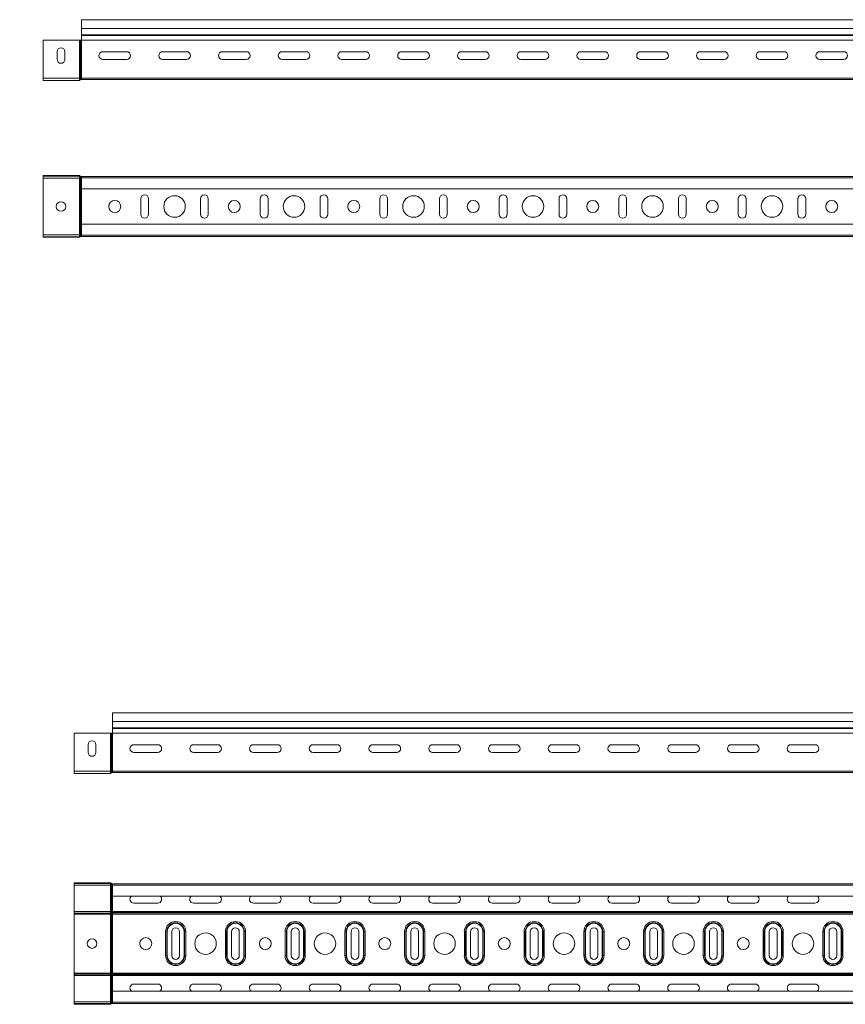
# Model space of a CAD drawing. Header units: millimetres. Extents: x -583 to 2827, y -4183 to -259.
# Tile 14 of 19: x 216 to 907, y -1082 to -259. Entities that reach past the tile are written whole.
import ezdxf

# ---------------------------------------------------------------- set-up
doc = ezdxf.new("R2010")
doc.units = ezdxf.units.MM
doc.styles.add('SLDTEXTSTYLE0', font='TXT', dxfattribs={"width": 0.7, "bigfont": 'bigfont'})

msp = doc.modelspace()

# ---------------------------------------------------------------- linework, layer by layer
at = {"color": 7, "linetype": 'Continuous', "lineweight": 15}
for p, q in [((2735.72, -258.56), (267.72, -258.56)), ((267.72, -266.02), (267.72, -258.56)), ((267.72, -266.02), (2735.72, -266.02)), ((267.72, -271.33), (267.72, -266.02)), ((267.72, -271.33), (2735.72, -271.33)), ((267.72, -271.69), (267.72, -271.33)), ((267.72, -271.69), (2735.72, -271.69)), ((267.72, -275.82), (267.72, -271.69)), ((266.06, -275.82), (235.72, -275.82)), ((235.72, -307.36), (235.72, -275.82)), ((266.06, -307.36), (266.06, -275.82)), ((266.88, -275.82), (266.06, -275.82)), ((266.88, -307.36), (266.88, -275.82)), ((267.1, -275.82), (266.88, -275.82)), ((267.1, -307.36), (267.1, -275.82)), ((267.51, -275.82), (267.1, -275.82)), ((267.51, -307.36), (267.51, -275.82)), ((267.72, -275.82), (267.51, -275.82)), ((267.72, -307.36), (267.72, -275.82)), ((267.72, -275.82), (2735.72, -275.82)), ((247.47, -285.32), (247.47, -291.82)), ((253.97, -291.82), (253.97, -285.32)), ((285.72, -285.32), (305.72, -285.32)), ((335.72, -285.32), (355.72, -285.32)), ((385.72, -285.32), (405.72, -285.32)), ((435.72, -285.32), (455.72, -285.32)), ((485.72, -285.32), (505.72, -285.32)), ((535.72, -285.32), (555.72, -285.32)), ((585.72, -285.32), (605.72, -285.32)), ((635.72, -285.32), (655.72, -285.32)), ((685.72, -285.32), (705.72, -285.32)), ((735.72, -285.32), (755.72, -285.32)), ((785.72, -285.32), (805.72, -285.32)), ((835.72, -285.32), (855.72, -285.32)), ((885.72, -285.32), (905.72, -285.32)), ((305.72, -291.82), (285.72, -291.82)), ((355.72, -291.82), (335.72, -291.82)), ((405.72, -291.82), (385.72, -291.82)), ((455.72, -291.82), (435.72, -291.82)), ((505.72, -291.82), (485.72, -291.82)), ((555.72, -291.82), (535.72, -291.82)), ((605.72, -291.82), (585.72, -291.82)), ((655.72, -291.82), (635.72, -291.82)), ((705.72, -291.82), (685.72, -291.82)), ((755.72, -291.82), (735.72, -291.82)), ((805.72, -291.82), (785.72, -291.82)), ((855.72, -291.82), (835.72, -291.82)), ((905.72, -291.82), (885.72, -291.82)), ((266.06, -307.36), (235.72, -307.36)), ((235.72, -309.36), (235.72, -307.36)), ((266.06, -309.36), (235.72, -309.36)), ((266.06, -309.36), (266.06, -307.36)), ((266.88, -307.36), (266.06, -307.36)), ((266.88, -309), (266.88, -307.36)), ((267.1, -307.36), (266.88, -307.36)), ((267.1, -308.75), (266.88, -309)), ((267.1, -308.75), (267.1, -307.36)), ((267.51, -307.36), (267.1, -307.36)), ((267.51, -308.56), (267.51, -307.36)), ((267.72, -307.36), (267.51, -307.36)), ((267.72, -308.56), (267.51, -308.56)), ((267.72, -307.36), (2735.72, -307.36)), ((267.72, -308.56), (267.72, -307.36)), ((267.72, -308.56), (2735.72, -308.56)), ((235.72, -389.61), (235.72, -389.06)), ((266.06, -389.06), (235.72, -389.06)), ((266.06, -389.61), (235.72, -389.61)), ((235.72, -389.61), (235.72, -391.06)), ((266.06, -391.06), (235.72, -391.06)), ((235.72, -391.06), (235.72, -438.66)), ((266.06, -389.61), (266.06, -389.06)), ((266.06, -389.61), (266.06, -391.06)), ((266.47, -391.06), (266.06, -391.06)), ((266.06, -391.06), (266.06, -438.66)), ((266.47, -389.79), (266.88, -389.43)), ((266.69, -390.04), (266.47, -389.79)), ((266.47, -389.79), (266.47, -391.06)), ((266.69, -391.06), (266.47, -391.06)), ((266.47, -391.06), (266.47, -438.66)), ((266.69, -390.04), (267.1, -389.68)), ((266.69, -390.04), (266.69, -391.06)), ((267.51, -391.06), (266.69, -391.06)), ((266.69, -391.06), (266.69, -438.66)), ((267.1, -389.68), (266.88, -389.43)), ((267.72, -389.86), (267.51, -389.86)), ((267.51, -390.41), (267.51, -389.86)), ((267.72, -390.41), (267.51, -390.41)), ((267.51, -390.41), (267.51, -391.06)), ((267.72, -391.06), (267.51, -391.06)), ((267.51, -391.06), (267.51, -438.66)), ((267.72, -389.86), (2735.72, -389.86)), ((267.72, -390.98), (267.72, -389.86)), ((2735.72, -390.98), (267.72, -390.98)), ((267.72, -400.08), (267.72, -390.98)), ((267.72, -400.08), (2735.72, -400.08)), ((267.72, -400.08), (267.72, -429.63)), ((317.47, -408.36), (317.47, -421.36)), ((323.97, -421.36), (323.97, -408.36)), ((367.47, -408.36), (367.47, -421.36)), ((373.97, -421.36), (373.97, -408.36)), ((417.47, -408.36), (417.47, -421.36)), ((423.97, -421.36), (423.97, -408.36)), ((467.47, -408.36), (467.47, -421.36)), ((473.97, -421.36), (473.97, -408.36)), ((517.47, -408.36), (517.47, -421.36)), ((523.97, -421.36), (523.97, -408.36)), ((567.47, -408.36), (567.47, -421.36)), ((573.97, -421.36), (573.97, -408.36)), ((617.47, -408.36), (617.47, -421.36)), ((623.97, -421.36), (623.97, -408.36)), ((667.47, -408.36), (667.47, -421.36)), ((673.97, -421.36), (673.97, -408.36)), ((717.47, -408.36), (717.47, -421.36)), ((723.97, -421.36), (723.97, -408.36)), ((767.47, -408.36), (767.47, -421.36)), ((773.97, -421.36), (773.97, -408.36)), ((817.47, -408.36), (817.47, -421.36)), ((823.97, -421.36), (823.97, -408.36)), ((867.47, -408.36), (867.47, -421.36)), ((873.97, -421.36), (873.97, -408.36)), ((2735.72, -429.63), (267.72, -429.63)), ((267.72, -438.73), (267.72, -429.63)), ((266.06, -438.66), (235.72, -438.66)), ((235.72, -438.66), (235.72, -440.11)), ((235.72, -440.11), (235.72, -440.66)), ((266.06, -440.11), (235.72, -440.11)), ((266.06, -440.66), (235.72, -440.66)), ((266.47, -438.66), (266.06, -438.66)), ((266.06, -438.66), (266.06, -440.11)), ((266.06, -440.11), (266.06, -440.66)), ((266.47, -438.66), (266.47, -439.93)), ((266.69, -438.66), (266.47, -438.66)), ((266.69, -439.68), (266.47, -439.93)), ((266.47, -439.93), (266.88, -440.29)), ((267.51, -438.66), (266.69, -438.66)), ((266.69, -438.66), (266.69, -439.68)), ((266.69, -439.68), (267.1, -440.04)), ((267.1, -440.04), (266.88, -440.29)), ((267.51, -438.66), (267.51, -439.31)), ((267.72, -438.66), (267.51, -438.66)), ((267.51, -439.31), (267.51, -439.86)), ((267.72, -439.31), (267.51, -439.31)), ((267.72, -439.86), (267.51, -439.86)), ((267.72, -438.73), (2735.72, -438.73)), ((267.72, -439.86), (267.72, -438.73)), ((267.72, -439.86), (2735.72, -439.86)), ((2761.69, -838.39), (293.69, -838.39)), ((293.69, -845.84), (293.69, -838.39)), ((293.69, -845.84), (2761.69, -845.84)), ((293.69, -851.15), (293.69, -845.84)), ((292.04, -855.65), (261.69, -855.65)), ((261.69, -887.19), (261.69, -855.65)), ((292.04, -887.19), (292.04, -855.65)), ((292.86, -855.65), (292.04, -855.65)), ((292.86, -887.19), (292.86, -855.65)), ((293.08, -855.65), (292.86, -855.65)), ((293.08, -887.19), (293.08, -855.65)), ((293.49, -855.65), (293.08, -855.65)), ((293.49, -887.19), (293.49, -855.65)), ((293.69, -855.65), (293.49, -855.65)), ((293.69, -851.52), (293.69, -851.15)), ((293.69, -851.15), (2761.69, -851.15)), ((293.69, -855.65), (293.69, -851.52)), ((293.69, -851.52), (2761.69, -851.52)), ((293.69, -855.65), (2761.69, -855.65)), ((293.69, -887.19), (293.69, -855.65)), ((273.44, -865.14), (273.44, -871.64)), ((279.94, -871.64), (279.94, -865.14)), ((331.69, -865.14), (311.69, -865.14)), ((311.69, -871.64), (331.69, -871.64)), ((381.69, -865.14), (361.69, -865.14)), ((361.69, -871.64), (381.69, -871.64)), ((431.69, -865.14), (411.69, -865.14)), ((411.69, -871.64), (431.69, -871.64)), ((481.69, -865.14), (461.69, -865.14)), ((461.69, -871.64), (481.69, -871.64)), ((531.69, -865.14), (511.69, -865.14)), ((511.69, -871.64), (531.69, -871.64)), ((581.69, -865.14), (561.69, -865.14)), ((561.69, -871.64), (581.69, -871.64)), ((631.69, -865.14), (611.69, -865.14)), ((611.69, -871.64), (631.69, -871.64)), ((681.69, -865.14), (661.69, -865.14)), ((661.69, -871.64), (681.69, -871.64)), ((731.69, -865.14), (711.69, -865.14)), ((711.69, -871.64), (731.69, -871.64)), ((781.69, -865.14), (761.69, -865.14)), ((761.69, -871.64), (781.69, -871.64)), ((831.69, -865.14), (811.69, -865.14)), ((811.69, -871.64), (831.69, -871.64)), ((881.69, -865.14), (861.69, -865.14)), ((861.69, -871.64), (881.69, -871.64)), ((292.04, -887.19), (261.69, -887.19)), ((261.69, -889.19), (261.69, -887.19)), ((292.04, -889.19), (261.69, -889.19)), ((292.04, -889.19), (292.04, -887.19)), ((292.86, -887.19), (292.04, -887.19)), ((292.86, -888.82), (292.86, -887.19)), ((293.08, -887.19), (292.86, -887.19)), ((293.08, -888.57), (292.86, -888.82)), ((293.08, -888.57), (293.08, -887.19)), ((293.49, -887.19), (293.08, -887.19)), ((293.49, -888.39), (293.49, -887.19)), ((293.69, -887.19), (293.49, -887.19)), ((293.69, -888.39), (293.49, -888.39)), ((293.69, -887.19), (2761.69, -887.19)), ((293.69, -888.39), (293.69, -887.19)), ((293.69, -888.39), (2761.69, -888.39)), ((292.04, -980.77), (261.69, -980.77)), ((261.69, -981.32), (261.69, -980.77)), ((292.04, -981.32), (261.69, -981.32)), ((261.69, -981.32), (261.69, -982.77)), ((292.04, -982.77), (261.69, -982.77)), ((261.69, -982.77), (261.69, -1004.77)), ((292.04, -981.32), (292.04, -980.77)), ((292.04, -981.32), (292.04, -982.77)), ((292.45, -982.77), (292.04, -982.77)), ((292.04, -982.77), (292.04, -1004.77)), ((292.45, -981.51), (292.86, -981.14)), ((292.67, -981.76), (292.45, -981.51)), ((292.45, -981.51), (292.45, -982.77)), ((292.67, -982.77), (292.45, -982.77)), ((292.45, -982.77), (292.45, -1004.77)), ((292.67, -981.76), (293.08, -981.39)), ((292.67, -981.76), (292.67, -982.77)), ((293.49, -982.77), (292.67, -982.77)), ((292.67, -982.77), (292.67, -1004.77)), ((293.08, -981.39), (292.86, -981.14)), ((293.69, -981.57), (293.49, -981.57)), ((293.49, -982.12), (293.49, -981.57)), ((293.69, -982.12), (293.49, -982.12)), ((293.49, -982.12), (293.49, -982.77)), ((293.69, -982.77), (293.49, -982.77)), ((293.49, -982.77), (293.49, -1004.77)), ((293.69, -981.57), (2761.69, -981.57)), ((293.69, -982.7), (293.69, -981.57)), ((2761.69, -982.7), (293.69, -982.7)), ((293.69, -991.8), (293.69, -982.7)), ((293.69, -991.8), (2761.69, -991.8)), ((293.69, -991.8), (293.69, -1004.77)), ((292.04, -1004.77), (261.69, -1004.77)), ((261.69, -1004.77), (261.69, -1005.98)), ((292.45, -1004.77), (292.04, -1004.77)), ((292.04, -1004.77), (292.04, -1005.98)), ((292.67, -1004.77), (292.45, -1004.77)), ((292.45, -1004.77), (292.45, -1005.85)), ((293.49, -1004.77), (292.67, -1004.77)), ((292.67, -1004.77), (292.67, -1005.67)), ((293.49, -1004.77), (293.49, -1005.41)), ((293.69, -1004.77), (293.49, -1004.77)), ((293.69, -1004.77), (293.69, -1005.41)), ((293.69, -1004.77), (2761.69, -1004.77)), ((311.69, -997.72), (331.69, -997.72)), ((361.69, -997.72), (381.69, -997.72)), ((411.69, -997.72), (431.69, -997.72)), ((461.69, -997.72), (481.69, -997.72)), ((511.69, -997.72), (531.69, -997.72)), ((561.69, -997.72), (581.69, -997.72)), ((611.69, -997.72), (631.69, -997.72)), ((661.69, -997.72), (681.69, -997.72)), ((711.69, -997.72), (731.69, -997.72)), ((761.69, -997.72), (781.69, -997.72)), ((811.69, -997.72), (831.69, -997.72)), ((861.69, -997.72), (881.69, -997.72)), ((292.04, -1005.98), (261.69, -1005.98)), ((261.69, -1005.98), (261.69, -1006.49)), ((292.04, -1006.49), (261.69, -1006.49)), ((261.69, -1006.49), (261.69, -1006.95)), ((292.04, -1006.95), (261.69, -1006.95)), ((261.69, -1006.95), (261.69, -1056.2)), ((292.04, -1005.98), (292.04, -1006.49)), ((292.04, -1006.49), (292.04, -1006.95)), ((292.45, -1006.95), (292.04, -1006.95)), ((292.04, -1006.95), (292.04, -1056.2)), ((292.67, -1005.67), (292.45, -1005.85)), ((292.45, -1005.85), (292.45, -1006.36)), ((292.67, -1006.18), (292.45, -1006.36)), ((292.45, -1006.36), (292.45, -1006.95)), ((292.67, -1006.95), (292.45, -1006.95)), ((292.45, -1006.95), (292.45, -1056.2)), ((292.67, -1005.67), (292.67, -1006.18)), ((292.67, -1006.18), (292.67, -1006.95)), ((293.49, -1006.95), (292.67, -1006.95)), ((292.67, -1006.95), (292.67, -1056.2)), ((293.49, -1005.41), (293.49, -1005.92)), ((293.69, -1005.41), (293.49, -1005.41)), ((293.49, -1005.92), (293.49, -1006.95)), ((293.69, -1005.92), (293.49, -1005.92)), ((293.69, -1006.95), (293.49, -1006.95)), ((293.49, -1006.95), (293.49, -1056.2)), ((293.69, -1005.41), (2761.69, -1005.41)), ((293.69, -1005.41), (293.69, -1005.92)), ((293.69, -1005.92), (2761.69, -1005.92)), ((293.69, -1005.92), (293.69, -1006.95)), ((293.69, -1006.95), (2761.69, -1006.95)), ((293.69, -1006.95), (293.69, -1056.2)), ((338.25, -1041.57), (338.25, -1021.57)), ((339.29, -1021.57), (338.25, -1021.57)), ((339.29, -1041.57), (339.29, -1021.57)), ((339.66, -1021.57), (339.29, -1021.57)), ((339.66, -1021.57), (339.66, -1041.57)), ((343.44, -1021.57), (343.44, -1041.57)), ((349.94, -1041.57), (349.94, -1021.57)), ((354.1, -1021.57), (353.73, -1021.57)), ((353.73, -1041.57), (353.73, -1021.57)), ((355.14, -1021.57), (354.1, -1021.57)), ((354.1, -1021.57), (354.1, -1041.57)), ((355.14, -1021.57), (355.14, -1041.57)), ((388.25, -1041.57), (388.25, -1021.57)), ((389.29, -1021.57), (388.25, -1021.57)), ((389.29, -1041.57), (389.29, -1021.57)), ((389.66, -1021.57), (389.29, -1021.57)), ((389.66, -1021.57), (389.66, -1041.57)), ((393.44, -1021.57), (393.44, -1041.57)), ((399.94, -1041.57), (399.94, -1021.57)), ((404.1, -1021.57), (403.73, -1021.57)), ((403.73, -1041.57), (403.73, -1021.57)), ((405.14, -1021.57), (404.1, -1021.57)), ((404.1, -1021.57), (404.1, -1041.57)), ((405.14, -1021.57), (405.14, -1041.57)), ((438.25, -1041.57), (438.25, -1021.57)), ((439.29, -1021.57), (438.25, -1021.57)), ((439.29, -1041.57), (439.29, -1021.57)), ((439.66, -1021.57), (439.29, -1021.57)), ((439.66, -1021.57), (439.66, -1041.57)), ((443.44, -1021.57), (443.44, -1041.57)), ((449.94, -1041.57), (449.94, -1021.57)), ((454.1, -1021.57), (453.73, -1021.57)), ((453.73, -1041.57), (453.73, -1021.57)), ((455.14, -1021.57), (454.1, -1021.57)), ((454.1, -1021.57), (454.1, -1041.57)), ((455.14, -1021.57), (455.14, -1041.57)), ((488.25, -1041.57), (488.25, -1021.57)), ((489.29, -1021.57), (488.25, -1021.57)), ((489.29, -1041.57), (489.29, -1021.57)), ((489.66, -1021.57), (489.29, -1021.57)), ((489.66, -1021.57), (489.66, -1041.57)), ((493.44, -1021.57), (493.44, -1041.57)), ((499.94, -1041.57), (499.94, -1021.57)), ((504.1, -1021.57), (503.73, -1021.57)), ((503.73, -1041.57), (503.73, -1021.57)), ((505.14, -1021.57), (504.1, -1021.57)), ((504.1, -1021.57), (504.1, -1041.57)), ((505.14, -1021.57), (505.14, -1041.57)), ((538.25, -1041.57), (538.25, -1021.57)), ((539.29, -1021.57), (538.25, -1021.57)), ((539.29, -1041.57), (539.29, -1021.57)), ((539.66, -1021.57), (539.29, -1021.57)), ((539.66, -1021.57), (539.66, -1041.57)), ((543.44, -1021.57), (543.44, -1041.57)), ((549.94, -1041.57), (549.94, -1021.57)), ((554.1, -1021.57), (553.73, -1021.57)), ((553.73, -1041.57), (553.73, -1021.57)), ((555.14, -1021.57), (554.1, -1021.57)), ((554.1, -1021.57), (554.1, -1041.57)), ((555.14, -1021.57), (555.14, -1041.57)), ((588.25, -1041.57), (588.25, -1021.57)), ((589.29, -1021.57), (588.25, -1021.57)), ((589.29, -1041.57), (589.29, -1021.57)), ((589.66, -1021.57), (589.29, -1021.57)), ((589.66, -1021.57), (589.66, -1041.57)), ((593.44, -1021.57), (593.44, -1041.57)), ((599.94, -1041.57), (599.94, -1021.57)), ((604.1, -1021.57), (603.73, -1021.57)), ((603.73, -1041.57), (603.73, -1021.57)), ((605.14, -1021.57), (604.1, -1021.57)), ((604.1, -1021.57), (604.1, -1041.57)), ((605.14, -1021.57), (605.14, -1041.57)), ((638.25, -1041.57), (638.25, -1021.57)), ((639.29, -1021.57), (638.25, -1021.57)), ((639.29, -1041.57), (639.29, -1021.57)), ((639.66, -1021.57), (639.29, -1021.57)), ((639.66, -1021.57), (639.66, -1041.57)), ((643.44, -1021.57), (643.44, -1041.57)), ((649.94, -1041.57), (649.94, -1021.57)), ((654.1, -1021.57), (653.73, -1021.57)), ((653.73, -1041.57), (653.73, -1021.57)), ((655.14, -1021.57), (654.1, -1021.57)), ((654.1, -1021.57), (654.1, -1041.57)), ((655.14, -1021.57), (655.14, -1041.57)), ((688.25, -1041.57), (688.25, -1021.57)), ((689.29, -1021.57), (688.25, -1021.57)), ((689.29, -1041.57), (689.29, -1021.57)), ((689.66, -1021.57), (689.29, -1021.57)), ((689.66, -1021.57), (689.66, -1041.57)), ((693.44, -1021.57), (693.44, -1041.57)), ((699.94, -1041.57), (699.94, -1021.57)), ((704.1, -1021.57), (703.73, -1021.57)), ((703.73, -1041.57), (703.73, -1021.57)), ((705.14, -1021.57), (704.1, -1021.57)), ((704.1, -1021.57), (704.1, -1041.57)), ((705.14, -1021.57), (705.14, -1041.57)), ((738.25, -1041.57), (738.25, -1021.57)), ((739.29, -1021.57), (738.25, -1021.57)), ((739.29, -1041.57), (739.29, -1021.57)), ((739.66, -1021.57), (739.29, -1021.57)), ((739.66, -1021.57), (739.66, -1041.57)), ((743.44, -1021.57), (743.44, -1041.57)), ((749.94, -1041.57), (749.94, -1021.57)), ((754.1, -1021.57), (753.73, -1021.57)), ((753.73, -1041.57), (753.73, -1021.57)), ((755.14, -1021.57), (754.1, -1021.57)), ((754.1, -1021.57), (754.1, -1041.57)), ((755.14, -1021.57), (755.14, -1041.57)), ((788.25, -1041.57), (788.25, -1021.57)), ((789.29, -1021.57), (788.25, -1021.57)), ((789.29, -1041.57), (789.29, -1021.57)), ((789.66, -1021.57), (789.29, -1021.57)), ((789.66, -1021.57), (789.66, -1041.57)), ((793.44, -1021.57), (793.44, -1041.57)), ((799.94, -1041.57), (799.94, -1021.57)), ((804.1, -1021.57), (803.73, -1021.57)), ((803.73, -1041.57), (803.73, -1021.57)), ((805.14, -1021.57), (804.1, -1021.57)), ((804.1, -1021.57), (804.1, -1041.57)), ((805.14, -1021.57), (805.14, -1041.57)), ((838.25, -1041.57), (838.25, -1021.57)), ((839.29, -1021.57), (838.25, -1021.57)), ((839.29, -1041.57), (839.29, -1021.57)), ((839.66, -1021.57), (839.29, -1021.57)), ((839.66, -1021.57), (839.66, -1041.57)), ((843.44, -1021.57), (843.44, -1041.57)), ((849.94, -1041.57), (849.94, -1021.57)), ((854.1, -1021.57), (853.73, -1021.57)), ((853.73, -1041.57), (853.73, -1021.57)), ((855.14, -1021.57), (854.1, -1021.57)), ((854.1, -1021.57), (854.1, -1041.57)), ((855.14, -1021.57), (855.14, -1041.57)), ((888.25, -1041.57), (888.25, -1021.57)), ((889.29, -1021.57), (888.25, -1021.57)), ((889.29, -1041.57), (889.29, -1021.57)), ((889.66, -1021.57), (889.29, -1021.57)), ((889.66, -1021.57), (889.66, -1041.57)), ((893.44, -1021.57), (893.44, -1041.57)), ((899.94, -1041.57), (899.94, -1021.57)), ((904.1, -1021.57), (903.73, -1021.57)), ((903.73, -1041.57), (903.73, -1021.57)), ((905.14, -1021.57), (904.1, -1021.57)), ((904.1, -1021.57), (904.1, -1041.57)), ((905.14, -1021.57), (905.14, -1041.57)), ((339.29, -1041.57), (338.25, -1041.57)), ((339.66, -1041.57), (339.29, -1041.57)), ((354.1, -1041.57), (353.73, -1041.57)), ((355.14, -1041.57), (354.1, -1041.57)), ((389.29, -1041.57), (388.25, -1041.57)), ((389.66, -1041.57), (389.29, -1041.57)), ((404.1, -1041.57), (403.73, -1041.57)), ((405.14, -1041.57), (404.1, -1041.57)), ((439.29, -1041.57), (438.25, -1041.57)), ((439.66, -1041.57), (439.29, -1041.57)), ((454.1, -1041.57), (453.73, -1041.57)), ((455.14, -1041.57), (454.1, -1041.57)), ((489.29, -1041.57), (488.25, -1041.57)), ((489.66, -1041.57), (489.29, -1041.57)), ((504.1, -1041.57), (503.73, -1041.57)), ((505.14, -1041.57), (504.1, -1041.57)), ((539.29, -1041.57), (538.25, -1041.57)), ((539.66, -1041.57), (539.29, -1041.57)), ((554.1, -1041.57), (553.73, -1041.57)), ((555.14, -1041.57), (554.1, -1041.57)), ((589.29, -1041.57), (588.25, -1041.57)), ((589.66, -1041.57), (589.29, -1041.57)), ((604.1, -1041.57), (603.73, -1041.57)), ((605.14, -1041.57), (604.1, -1041.57)), ((639.29, -1041.57), (638.25, -1041.57)), ((639.66, -1041.57), (639.29, -1041.57)), ((654.1, -1041.57), (653.73, -1041.57)), ((655.14, -1041.57), (654.1, -1041.57)), ((689.29, -1041.57), (688.25, -1041.57)), ((689.66, -1041.57), (689.29, -1041.57)), ((704.1, -1041.57), (703.73, -1041.57)), ((705.14, -1041.57), (704.1, -1041.57)), ((739.29, -1041.57), (738.25, -1041.57)), ((739.66, -1041.57), (739.29, -1041.57)), ((754.1, -1041.57), (753.73, -1041.57)), ((755.14, -1041.57), (754.1, -1041.57)), ((789.29, -1041.57), (788.25, -1041.57)), ((789.66, -1041.57), (789.29, -1041.57)), ((804.1, -1041.57), (803.73, -1041.57)), ((805.14, -1041.57), (804.1, -1041.57)), ((839.29, -1041.57), (838.25, -1041.57)), ((839.66, -1041.57), (839.29, -1041.57)), ((854.1, -1041.57), (853.73, -1041.57)), ((855.14, -1041.57), (854.1, -1041.57)), ((889.29, -1041.57), (888.25, -1041.57)), ((889.66, -1041.57), (889.29, -1041.57)), ((904.1, -1041.57), (903.73, -1041.57)), ((905.14, -1041.57), (904.1, -1041.57)), ((292.04, -1056.2), (261.69, -1056.2)), ((261.69, -1056.2), (261.69, -1056.66)), ((292.04, -1056.66), (261.69, -1056.66)), ((261.69, -1056.66), (261.69, -1057.17)), ((292.04, -1057.17), (261.69, -1057.17)), ((261.69, -1057.17), (261.69, -1058.37)), ((292.04, -1058.37), (261.69, -1058.37)), ((261.69, -1058.37), (261.69, -1080.37)), ((292.45, -1056.2), (292.04, -1056.2)), ((292.04, -1056.2), (292.04, -1056.66)), ((292.04, -1056.66), (292.04, -1057.17)), ((292.04, -1057.17), (292.04, -1058.37)), ((292.45, -1058.37), (292.04, -1058.37)), ((292.04, -1058.37), (292.04, -1080.37)), ((292.67, -1056.2), (292.45, -1056.2)), ((292.45, -1056.2), (292.45, -1056.79)), ((292.67, -1056.97), (292.45, -1056.79)), ((292.45, -1056.79), (292.45, -1057.3)), ((292.67, -1057.48), (292.45, -1057.3)), ((292.45, -1057.3), (292.45, -1058.37)), ((292.67, -1058.37), (292.45, -1058.37)), ((292.45, -1058.37), (292.45, -1080.37)), ((293.49, -1056.2), (292.67, -1056.2)), ((292.67, -1056.2), (292.67, -1056.97)), ((292.67, -1056.97), (292.67, -1057.48)), ((292.67, -1057.48), (292.67, -1058.37)), ((293.49, -1058.37), (292.67, -1058.37)), ((292.67, -1058.37), (292.67, -1080.37)), ((293.69, -1056.2), (293.49, -1056.2)), ((293.49, -1056.2), (293.49, -1057.23)), ((293.69, -1057.23), (293.49, -1057.23)), ((293.49, -1057.23), (293.49, -1057.74)), ((293.69, -1057.74), (293.49, -1057.74)), ((293.49, -1057.74), (293.49, -1058.37)), ((293.69, -1058.37), (293.49, -1058.37)), ((293.49, -1058.37), (293.49, -1080.37)), ((293.69, -1056.2), (2761.69, -1056.2)), ((293.69, -1056.2), (293.69, -1057.23)), ((293.69, -1057.23), (2761.69, -1057.23)), ((293.69, -1057.23), (293.69, -1057.74)), ((293.69, -1057.74), (2761.69, -1057.74)), ((293.69, -1057.74), (293.69, -1058.37)), ((293.69, -1058.37), (2761.69, -1058.37)), ((293.69, -1058.37), (293.69, -1071.35)), ((331.69, -1065.43), (311.69, -1065.43)), ((381.69, -1065.43), (361.69, -1065.43)), ((431.69, -1065.43), (411.69, -1065.43)), ((481.69, -1065.43), (461.69, -1065.43)), ((531.69, -1065.43), (511.69, -1065.43)), ((581.69, -1065.43), (561.69, -1065.43)), ((631.69, -1065.43), (611.69, -1065.43)), ((681.69, -1065.43), (661.69, -1065.43)), ((731.69, -1065.43), (711.69, -1065.43)), ((781.69, -1065.43), (761.69, -1065.43)), ((831.69, -1065.43), (811.69, -1065.43)), ((881.69, -1065.43), (861.69, -1065.43)), ((2761.69, -1071.35), (293.69, -1071.35)), ((293.69, -1080.45), (293.69, -1071.35)), ((292.04, -1080.37), (261.69, -1080.37)), ((261.69, -1080.37), (261.69, -1081.82)), ((261.69, -1081.82), (261.69, -1082.37)), ((292.04, -1081.82), (261.69, -1081.82)), ((292.04, -1082.37), (261.69, -1082.37)), ((292.45, -1080.37), (292.04, -1080.37)), ((292.04, -1080.37), (292.04, -1081.82)), ((292.04, -1081.82), (292.04, -1082.37)), ((292.45, -1080.37), (292.45, -1081.64)), ((292.67, -1080.37), (292.45, -1080.37)), ((292.67, -1081.39), (292.45, -1081.64)), ((292.45, -1081.64), (292.86, -1082.01)), ((292.67, -1080.37), (292.67, -1081.39)), ((293.49, -1080.37), (292.67, -1080.37)), ((292.67, -1081.39), (293.08, -1081.76)), ((293.08, -1081.76), (292.86, -1082.01)), ((293.69, -1080.37), (293.49, -1080.37)), ((293.49, -1080.37), (293.49, -1081.02)), ((293.49, -1081.02), (293.49, -1081.57)), ((293.69, -1081.02), (293.49, -1081.02)), ((293.69, -1081.57), (293.49, -1081.57)), ((293.69, -1080.45), (2761.69, -1080.45)), ((293.69, -1081.57), (293.69, -1080.45)), ((293.69, -1081.57), (2761.69, -1081.57))]:
    msp.add_line(p, q, dxfattribs=at)
for centre, radius in [((250.72, -414.86), 4), ((295.72, -414.86), 5), ((345.72, -414.86), 9), ((395.72, -414.86), 5), ((445.72, -414.86), 9), ((495.72, -414.86), 5), ((545.72, -414.86), 9), ((595.72, -414.86), 5), ((645.72, -414.86), 9), ((695.72, -414.86), 5), ((745.72, -414.86), 9), ((795.72, -414.86), 5), ((845.72, -414.86), 9), ((895.72, -414.86), 5), ((276.69, -1031.57), 4), ((321.69, -1031.57), 5), ((371.69, -1031.57), 9), ((421.69, -1031.57), 5), ((471.69, -1031.57), 9), ((521.69, -1031.57), 5), ((571.69, -1031.57), 9), ((621.69, -1031.57), 5), ((671.69, -1031.57), 9), ((721.69, -1031.57), 5), ((771.69, -1031.57), 9), ((821.69, -1031.57), 5), ((871.69, -1031.57), 9)]:
    msp.add_circle(centre, radius, dxfattribs=at)
for centre, radius, start, end in [((250.72, -285.32), 3.25, 0, 180), ((285.72, -288.57), 3.25, 90, 270), ((305.72, -288.57), 3.25, 270, 90), ((335.72, -288.57), 3.25, 90, 270), ((355.72, -288.57), 3.25, 270, 90), ((385.72, -288.57), 3.25, 90, 270), ((405.72, -288.57), 3.25, 270, 90), ((435.72, -288.57), 3.25, 90, 270), ((455.72, -288.57), 3.25, 270, 90), ((485.72, -288.57), 3.25, 90, 270), ((505.72, -288.57), 3.25, 270, 90), ((535.72, -288.57), 3.25, 90, 270), ((555.72, -288.57), 3.25, 270, 90), ((585.72, -288.57), 3.25, 90, 270), ((605.72, -288.57), 3.25, 270, 90), ((635.72, -288.57), 3.25, 90, 270), ((655.72, -288.57), 3.25, 270, 90), ((685.72, -288.57), 3.25, 90, 270), ((705.72, -288.57), 3.25, 270, 90), ((735.72, -288.57), 3.25, 90, 270), ((755.72, -288.57), 3.25, 270, 90), ((785.72, -288.57), 3.25, 90, 270), ((805.72, -288.57), 3.25, 270, 90), ((835.72, -288.57), 3.25, 90, 270), ((855.72, -288.57), 3.25, 270, 90), ((885.72, -288.57), 3.25, 90, 270), ((905.72, -288.57), 3.25, 270, 90), ((250.72, -291.82), 3.25, 180, 360), ((266.06, -308.26), 1.1, 270, 318.18969), ((267.51, -309.11), 0.55, 90, 138.18969), ((266.06, -390.16), 1.1, 41.81031, 90), ((266.06, -390.16), 0.55, 41.81031, 90), ((267.51, -389.31), 1.1, 221.81031, 270), ((267.51, -389.31), 0.55, 221.81031, 270), ((320.72, -408.36), 3.25, 0, 180), ((370.72, -408.36), 3.25, 0, 180), ((420.72, -408.36), 3.25, 0, 180), ((470.72, -408.36), 3.25, 0, 180), ((520.72, -408.36), 3.25, 0, 180), ((570.72, -408.36), 3.25, 0, 180), ((620.72, -408.36), 3.25, 0, 180), ((670.72, -408.36), 3.25, 0, 180), ((720.72, -408.36), 3.25, 0, 180), ((770.72, -408.36), 3.25, 0, 180), ((820.72, -408.36), 3.25, 0, 180), ((870.72, -408.36), 3.25, 0, 180), ((320.72, -421.36), 3.25, 180, 0), ((370.72, -421.36), 3.25, 180, 0), ((420.72, -421.36), 3.25, 180, 0), ((470.72, -421.36), 3.25, 180, 0), ((520.72, -421.36), 3.25, 180, 0), ((570.72, -421.36), 3.25, 180, 0), ((620.72, -421.36), 3.25, 180, 0), ((670.72, -421.36), 3.25, 180, 0), ((720.72, -421.36), 3.25, 180, 0), ((770.72, -421.36), 3.25, 180, 0), ((820.72, -421.36), 3.25, 180, 0), ((870.72, -421.36), 3.25, 180, 0), ((266.06, -439.56), 0.55, 270, 318.18969), ((266.06, -439.56), 1.1, 270, 318.18969), ((267.51, -440.41), 1.1, 90, 138.18969), ((267.51, -440.41), 0.55, 90, 138.18969), ((276.69, -865.14), 3.25, 0, 180), ((276.69, -871.64), 3.25, 180, 360), ((311.69, -868.39), 3.25, 90, 270), ((331.69, -868.39), 3.25, 270, 90), ((361.69, -868.39), 3.25, 90, 270), ((381.69, -868.39), 3.25, 270, 90), ((411.69, -868.39), 3.25, 90, 270), ((431.69, -868.39), 3.25, 270, 90), ((461.69, -868.39), 3.25, 90, 270), ((481.69, -868.39), 3.25, 270, 90), ((511.69, -868.39), 3.25, 90, 270), ((531.69, -868.39), 3.25, 270, 90), ((561.69, -868.39), 3.25, 90, 270), ((581.69, -868.39), 3.25, 270, 90), ((611.69, -868.39), 3.25, 90, 270), ((631.69, -868.39), 3.25, 270, 90), ((661.69, -868.39), 3.25, 90, 270), ((681.69, -868.39), 3.25, 270, 90), ((711.69, -868.39), 3.25, 90, 270), ((731.69, -868.39), 3.25, 270, 90), ((761.69, -868.39), 3.25, 90, 270), ((781.69, -868.39), 3.25, 270, 90), ((811.69, -868.39), 3.25, 90, 270), ((831.69, -868.39), 3.25, 270, 90), ((861.69, -868.39), 3.25, 90, 270), ((881.69, -868.39), 3.25, 270, 90), ((292.04, -888.09), 1.1, 270, 318.18969), ((293.49, -888.94), 0.55, 90, 138.18969), ((292.04, -981.87), 1.1, 41.81031, 90), ((292.04, -981.87), 0.55, 41.81031, 90), ((293.49, -981.02), 1.1, 221.81031, 270), ((293.49, -981.02), 0.55, 221.81031, 270), ((311.69, -994.47), 3.25, 124.73188, 270), ((331.69, -994.47), 3.25, 270, 55.26812), ((361.69, -994.47), 3.25, 124.73188, 270), ((381.69, -994.47), 3.25, 270, 55.26812), ((411.69, -994.47), 3.25, 124.73188, 270), ((431.69, -994.47), 3.25, 270, 55.26812), ((461.69, -994.47), 3.25, 124.73188, 270), ((481.69, -994.47), 3.25, 270, 55.26812), ((511.69, -994.47), 3.25, 124.73188, 270), ((531.69, -994.47), 3.25, 270, 55.26812), ((561.69, -994.47), 3.25, 124.73188, 270), ((581.69, -994.47), 3.25, 270, 55.26812), ((611.69, -994.47), 3.25, 124.73188, 270), ((631.69, -994.47), 3.25, 270, 55.26812), ((661.69, -994.47), 3.25, 124.73188, 270), ((681.69, -994.47), 3.25, 270, 55.26812), ((711.69, -994.47), 3.25, 124.73188, 270), ((731.69, -994.47), 3.25, 270, 55.26812), ((761.69, -994.47), 3.25, 124.73188, 270), ((781.69, -994.47), 3.25, 270, 55.26812), ((811.69, -994.47), 3.25, 124.73188, 270), ((831.69, -994.47), 3.25, 270, 55.26812), ((861.69, -994.47), 3.25, 124.73188, 270), ((881.69, -994.47), 3.25, 270, 55.26812), ((292.05, -1005.31), 0.668, 268.76683, 306.32997), ((292.05, -1005.82), 0.668, 268.76683, 306.32997), ((293.46, -1006.74), 1.34, 88.76683, 126.32997), ((293.46, -1007.26), 1.34, 88.76683, 126.32997), ((346.69, -1021.57), 8.45, 0, 180), ((396.69, -1021.57), 8.45, 0, 180), ((446.69, -1021.57), 8.45, 0, 180), ((496.69, -1021.57), 8.45, 0, 180), ((546.69, -1021.57), 8.45, 0, 180), ((596.69, -1021.57), 8.45, 0, 180), ((646.69, -1021.57), 8.45, 0, 180), ((696.69, -1021.57), 8.45, 0, 180), ((746.69, -1021.57), 8.45, 0, 180), ((796.69, -1021.57), 8.45, 0, 180), ((846.69, -1021.57), 8.45, 0, 180), ((896.69, -1021.57), 8.45, 0, 180), ((346.69, -1021.57), 7.41, 0, 180), ((346.69, -1021.57), 7.03, 0, 180), ((346.69, -1021.57), 3.25, 0, 180), ((396.69, -1021.57), 7.41, 0, 180), ((396.69, -1021.57), 7.03, 0, 180), ((396.69, -1021.57), 3.25, 0, 180), ((446.69, -1021.57), 7.41, 0, 180), ((446.69, -1021.57), 7.03, 0, 180), ((446.69, -1021.57), 3.25, 0, 180), ((496.69, -1021.57), 7.41, 0, 180), ((496.69, -1021.57), 7.03, 0, 180), ((496.69, -1021.57), 3.25, 0, 180), ((546.69, -1021.57), 7.41, 0, 180), ((546.69, -1021.57), 7.03, 0, 180), ((546.69, -1021.57), 3.25, 0, 180), ((596.69, -1021.57), 7.41, 0, 180), ((596.69, -1021.57), 7.03, 0, 180), ((596.69, -1021.57), 3.25, 0, 180), ((646.69, -1021.57), 7.41, 0, 180), ((646.69, -1021.57), 7.03, 0, 180), ((646.69, -1021.57), 3.25, 0, 180), ((696.69, -1021.57), 7.41, 0, 180), ((696.69, -1021.57), 7.03, 0, 180), ((696.69, -1021.57), 3.25, 0, 180), ((746.69, -1021.57), 7.41, 0, 180), ((746.69, -1021.57), 7.03, 0, 180), ((746.69, -1021.57), 3.25, 0, 180), ((796.69, -1021.57), 7.41, 0, 180), ((796.69, -1021.57), 7.03, 0, 180), ((796.69, -1021.57), 3.25, 0, 180), ((846.69, -1021.57), 7.41, 0, 180), ((846.69, -1021.57), 7.03, 0, 180), ((846.69, -1021.57), 3.25, 0, 180), ((896.69, -1021.57), 7.41, 0, 180), ((896.69, -1021.57), 7.03, 0, 180), ((896.69, -1021.57), 3.25, 0, 180), ((346.69, -1041.57), 8.45, 180, 0), ((346.69, -1041.57), 7.41, 180, 0), ((346.69, -1041.57), 7.03, 180, 0), ((346.69, -1041.57), 3.25, 180, 0), ((396.69, -1041.57), 8.45, 180, 0), ((396.69, -1041.57), 7.41, 180, 0), ((396.69, -1041.57), 7.03, 180, 0), ((396.69, -1041.57), 3.25, 180, 0), ((446.69, -1041.57), 8.45, 180, 0), ((446.69, -1041.57), 7.41, 180, 0), ((446.69, -1041.57), 7.03, 180, 0), ((446.69, -1041.57), 3.25, 180, 0), ((496.69, -1041.57), 8.45, 180, 0), ((496.69, -1041.57), 7.41, 180, 0), ((496.69, -1041.57), 7.03, 180, 0), ((496.69, -1041.57), 3.25, 180, 0), ((546.69, -1041.57), 8.45, 180, 0), ((546.69, -1041.57), 7.41, 180, 0), ((546.69, -1041.57), 7.03, 180, 0), ((546.69, -1041.57), 3.25, 180, 0), ((596.69, -1041.57), 8.45, 180, 0), ((596.69, -1041.57), 7.41, 180, 0), ((596.69, -1041.57), 7.03, 180, 0), ((596.69, -1041.57), 3.25, 180, 0), ((646.69, -1041.57), 8.45, 180, 0), ((646.69, -1041.57), 7.41, 180, 0), ((646.69, -1041.57), 7.03, 180, 0), ((646.69, -1041.57), 3.25, 180, 0), ((696.69, -1041.57), 8.45, 180, 0), ((696.69, -1041.57), 7.41, 180, 0), ((696.69, -1041.57), 7.03, 180, 0), ((696.69, -1041.57), 3.25, 180, 0), ((746.69, -1041.57), 8.45, 180, 0), ((746.69, -1041.57), 7.41, 180, 0), ((746.69, -1041.57), 7.03, 180, 0), ((746.69, -1041.57), 3.25, 180, 0), ((796.69, -1041.57), 8.45, 180, 0), ((796.69, -1041.57), 7.41, 180, 0), ((796.69, -1041.57), 7.03, 180, 0), ((796.69, -1041.57), 3.25, 180, 0), ((846.69, -1041.57), 8.45, 180, 0), ((846.69, -1041.57), 7.41, 180, 0), ((846.69, -1041.57), 7.03, 180, 0), ((846.69, -1041.57), 3.25, 180, 0), ((896.69, -1041.57), 8.45, 180, 0), ((896.69, -1041.57), 7.41, 180, 0), ((896.69, -1041.57), 7.03, 180, 0), ((896.69, -1041.57), 3.25, 180, 0), ((292.05, -1057.33), 0.668, 53.67003, 91.23317), ((292.05, -1057.84), 0.668, 53.67003, 91.23317), ((293.46, -1055.89), 1.34, 233.67003, 271.23317), ((293.46, -1056.4), 1.34, 233.67003, 271.23317), ((311.69, -1068.68), 3.25, 90, 235.26812), ((331.69, -1068.68), 3.25, 304.73188, 90), ((361.69, -1068.68), 3.25, 90, 235.26812), ((381.69, -1068.68), 3.25, 304.73188, 90), ((411.69, -1068.68), 3.25, 90, 235.26812), ((431.69, -1068.68), 3.25, 304.73188, 90), ((461.69, -1068.68), 3.25, 90, 235.26812), ((481.69, -1068.68), 3.25, 304.73188, 90), ((511.69, -1068.68), 3.25, 90, 235.26812), ((531.69, -1068.68), 3.25, 304.73188, 90), ((561.69, -1068.68), 3.25, 90, 235.26812), ((581.69, -1068.68), 3.25, 304.73188, 90), ((611.69, -1068.68), 3.25, 90, 235.26812), ((631.69, -1068.68), 3.25, 304.73188, 90), ((661.69, -1068.68), 3.25, 90, 235.26812), ((681.69, -1068.68), 3.25, 304.73188, 90), ((711.69, -1068.68), 3.25, 90, 235.26812), ((731.69, -1068.68), 3.25, 304.73188, 90), ((761.69, -1068.68), 3.25, 90, 235.26812), ((781.69, -1068.68), 3.25, 304.73188, 90), ((811.69, -1068.68), 3.25, 90, 235.26812), ((831.69, -1068.68), 3.25, 304.73188, 90), ((861.69, -1068.68), 3.25, 90, 235.26812), ((881.69, -1068.68), 3.25, 304.73188, 90), ((292.04, -1081.27), 0.55, 270, 318.18969), ((292.04, -1081.27), 1.1, 270, 318.18969), ((293.49, -1082.12), 1.1, 90, 138.18969), ((293.49, -1082.12), 0.55, 90, 138.18969)]:
    msp.add_arc(centre, radius, start, end, dxfattribs=at)

# ---------------------------------------------------------------- texts
at = {"color": 7, "linetype": 'Continuous', "lineweight": 0, "char_height": 30, "attachment_point": 1, "style": 'SLDTEXTSTYLE0'}
for s, insert in [('011551 \\M+1844C\\M+18450\\M+1844D\\M+18448\\M+18453(\\M+1844D)-50\\M+1848750', (-574.25, -267.07)), ('011151 \\M+1844C\\M+18450\\M+1844D\\M+18448\\M+18453(\\M+1844D)-100\\M+1848750', (-561.91, -842.19))]:
    msp.add_mtext(s, dxfattribs=dict(at, insert=insert))

doc.saveas('drawing.dxf')
